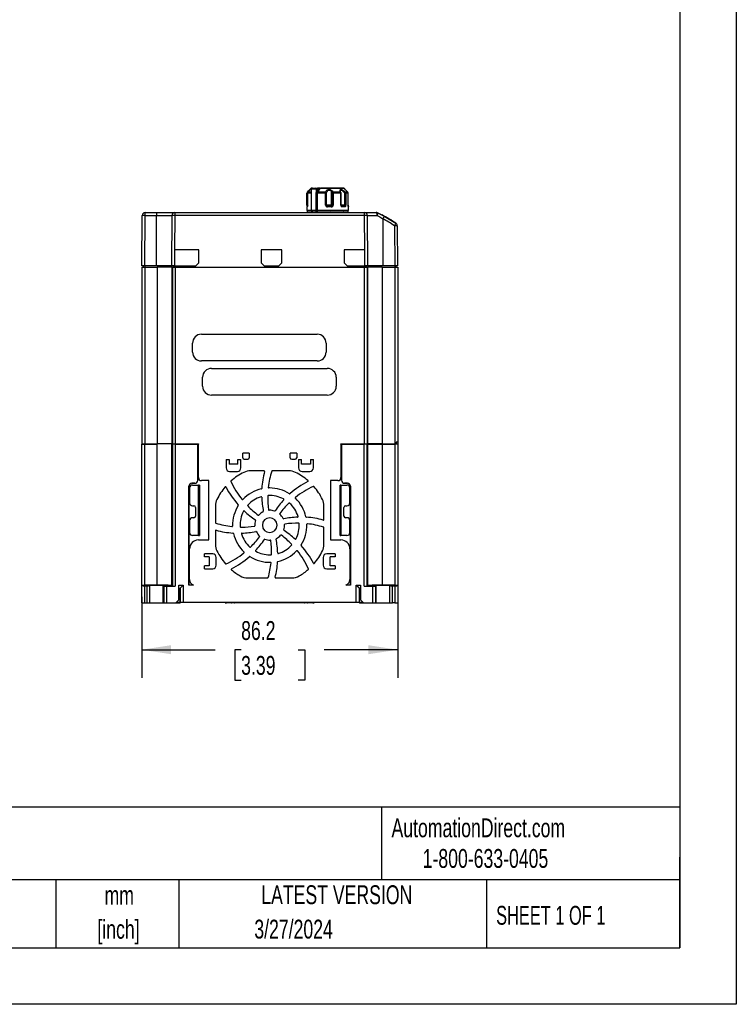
# Model space of a CAD drawing. Header units: millimetres. Extents: x 0 to 838, y 0 to 648.
# Tile 7 of 12: x 597 to 838, y 0 to 332. Entities that reach past the tile are written whole.
import ezdxf

# ---------------------------------------------------------------- set-up
doc = ezdxf.new("R2010")
doc.units = ezdxf.units.MM
doc.header["$LTSCALE"] = 3
doc.linetypes.add('CENTERX2', pattern=[20.32, 12.7, -2.54, 2.54, -2.54])
doc.layers.add('DIMENSIONS', color=140, linetype='Continuous', lineweight=25)
doc.layers.add('TEXT', color=140, linetype='Continuous', lineweight=25)
doc.styles.add('SLDTEXTSTYLE0', font='TXT', dxfattribs={"width": 0.7})
doc.styles.add('SLDTEXTSTYLE1', font='TXT', dxfattribs={"width": 0.65})
doc.dimstyles.new('SLDDIMSTYLE1', dxfattribs={"dimtxt": 6.474023, "dimasz": 9.906, "dimexe": 0, "dimexo": 0.0625, "dimgap": 1.618506, "dimtad": 0, "dimtih": 1, "dimtoh": 1, "dimrnd": 1e-09, "dimzin": 12, "dimdsep": 46, "dimtxsty": 'SLDTEXTSTYLE0', "dimsah": 1, "dimcen": 0.09, "dimadec": 0, "dimazin": 3, "dimtfac": 1, "dimtofl": 0, "dimtmove": 0, "dimatfit": 3, "dimfxl": 0, "dimfrac": 2, "dimtolj": 1, "dimtzin": 12, "dimarcsym": 0})

# ---------------------------------------------------------------- blocks, each defined once
blk = doc.blocks.new('SW_NOTE_0_1')
at = {"layer": 'TEXT', "color": 0, "linetype": 'CENTERX2', "lineweight": 18, "char_height": 6.35, "attachment_point": 2, "style": 'SLDTEXTSTYLE0'}
for s, insert in [('mm', (8.53, 8.19)), ('[inch]', (8.28, -3.28))]:
    blk.add_mtext(s, dxfattribs=dict(at, insert=insert))
blk = doc.blocks.new('_D_17')
at = {"layer": 'DIMENSIONS'}
for p, q in [((637.96, 137.21), (637.96, 109.92)), ((724.16, 137.21), (724.16, 109.92)), ((637.96, 119.44), (662.67, 119.44)), ((671.44, 119.44), (669.27, 119.44)), ((669.27, 119.44), (669.27, 109.15)), ((690.68, 119.44), (692.85, 119.44)), ((692.85, 119.44), (692.85, 109.15)), ((724.16, 119.44), (699.45, 119.44)), ((669.27, 109.15), (671.44, 109.15)), ((692.85, 109.15), (690.68, 109.15))]:
    blk.add_line(p, q, dxfattribs=at)
for points in [[(637.96, 119.44), (647.87, 117.92), (647.87, 120.97)], [(724.16, 119.44), (714.25, 120.97), (714.25, 117.92)]]:
    blk.add_solid(points, dxfattribs=at)
at = {"layer": 'DIMENSIONS', "char_height": 6.35, "attachment_point": 1, "style": 'SLDTEXTSTYLE0'}
for s, insert in [('86.2', (671.44, 129.08)), ('3.39', (671.44, 117.34))]:
    blk.add_mtext(s, dxfattribs=dict(at, insert=insert))

msp = doc.modelspace()

# ---------------------------------------------------------------- linework, layer by layer
at = {"color": 7, "linetype": 'Continuous'}
for p, q in [((838.207, 647.708), (838.207, 0.008)), ((838.207, 0.008), (0.007, 0.008))]:
    msp.add_line(p, q, dxfattribs=at)
for p, q in [((693.594, 269.197), (693.594, 273.19)), ((693.606, 273.19), (693.594, 273.19)), ((693.822, 273.19), (693.606, 273.19)), ((693.807, 273.19), (693.807, 269.197)), ((693.819, 273.19), (693.809, 273.19)), ((693.819, 273.19), (693.819, 269.197)), ((695.061, 273.19), (693.819, 273.19)), ((694.914, 274.75), (694.51, 274.346)), ((695.104, 274.75), (694.914, 274.75)), ((695.061, 274.597), (695.061, 267.397)), ((696.871, 274.597), (695.061, 274.597)), ((695.461, 274.897), (695.29, 274.897)), ((695.612, 274.897), (696.634, 274.897)), ((696.634, 274.897), (697.182, 274.897)), ((696.728, 267.397), (696.728, 273.19)), ((697.077, 273.19), (696.728, 273.19)), ((696.827, 273.695), (696.854, 273.755)), ((696.854, 273.755), (696.871, 273.793)), ((696.871, 273.793), (696.871, 274.597)), ((697.412, 274.597), (696.871, 274.597)), ((696.875, 273.777), (697.412, 274.597)), ((697.077, 273.19), (697.077, 267.397)), ((699.878, 273.19), (697.077, 273.19)), ((697.212, 273.57), (697.196, 273.543)), ((699.902, 273.543), (697.196, 273.543)), ((697.979, 274.75), (697.212, 273.57)), ((706.207, 274.75), (697.979, 274.75)), ((697.991, 274.897), (698.139, 274.897)), ((699.878, 269.197), (699.878, 273.19)), ((700.199, 273.19), (699.878, 273.19)), ((700.199, 269.197), (700.199, 273.19)), ((701.814, 273.823), (702.068, 273.331)), ((701.814, 273.823), (701.814, 269.197)), ((702.169, 273.19), (702.087, 273.19)), ((702.087, 273.19), (702.087, 269.197)), ((702.443, 273.19), (702.169, 273.19)), ((702.169, 273.19), (702.169, 269.197)), ((702.443, 273.19), (702.443, 269.197)), ((705.004, 273.19), (702.443, 273.19)), ((705.058, 273.452), (704.923, 273.913)), ((705.004, 269.197), (705.004, 273.19)), ((705.004, 273.19), (705.109, 273.19)), ((705.114, 269.197), (705.114, 273.19)), ((706.612, 274.346), (706.207, 274.75)), ((706.288, 273.19), (706.288, 269.197)), ((706.659, 273.19), (706.288, 273.19)), ((706.659, 273.19), (706.659, 269.197)), ((707.527, 273.19), (706.659, 273.19)), ((707.527, 269.197), (707.527, 273.19)), ((693.594, 269.197), (693.822, 269.197)), ((693.819, 269.197), (693.809, 269.197)), ((693.963, 268.917), (693.969, 268.897)), ((699.878, 269.197), (700.199, 269.197)), ((701.083, 269.197), (700.199, 269.197)), ((700.529, 268.876), (700.396, 268.919)), ((700.526, 268.875), (700.526, 268.897)), ((701.758, 268.897), (700.526, 268.897)), ((701.814, 269.197), (701.083, 269.197)), ((701.777, 268.875), (701.758, 268.897)), ((701.89, 268.918), (701.774, 268.876)), ((702.087, 269.197), (702.169, 269.197)), ((702.443, 269.197), (702.169, 269.197)), ((705.004, 269.197), (705.109, 269.197)), ((705.156, 269.197), (705.114, 269.197)), ((705.351, 268.875), (705.274, 268.897)), ((706.069, 268.897), (705.274, 268.897)), ((706.158, 268.875), (706.069, 268.897)), ((706.16, 268.894), (706.158, 268.875)), ((706.659, 269.197), (706.288, 269.197)), ((637.965, 248.797), (638.113, 265.705)), ((638.965, 248.797), (639.113, 265.705)), ((639.113, 266.697), (642.961, 266.697)), ((639.113, 265.705), (642.961, 265.705)), ((642.961, 266.697), (642.961, 265.705)), ((642.961, 266.697), (649.113, 266.697)), ((642.961, 265.705), (648.113, 265.705)), ((642.961, 248.797), (642.961, 265.705)), ((648.113, 265.705), (647.965, 248.797)), ((649.113, 265.705), (649.012, 254.118)), ((649.113, 266.697), (649.113, 265.705)), ((649.113, 266.697), (713.009, 266.697)), ((713.009, 265.705), (649.113, 265.705)), ((693.561, 268.597), (693.561, 267.397)), ((695.061, 267.397), (693.561, 267.397)), ((693.661, 267.397), (693.661, 266.897)), ((693.661, 266.897), (695.126, 266.897)), ((696.728, 267.397), (695.061, 267.397)), ((695.161, 267.397), (695.161, 266.897)), ((695.161, 266.897), (695.483, 266.897)), ((695.483, 266.897), (695.483, 267.397)), ((695.483, 266.897), (696.743, 266.897)), ((697.077, 267.397), (696.728, 267.397)), ((696.743, 266.897), (696.743, 267.397)), ((696.743, 266.897), (696.998, 266.897)), ((696.997, 267.397), (696.998, 266.897)), ((696.998, 266.897), (707.461, 266.897)), ((707.561, 267.397), (697.077, 267.397)), ((700.35, 266.697), (700.351, 266.897)), ((700.761, 266.697), (700.762, 266.897)), ((701.351, 266.897), (701.351, 266.698)), ((701.351, 266.698), (701.947, 266.698)), ((704.098, 266.897), (704.097, 266.697)), ((704.214, 266.697), (704.215, 266.897)), ((706.315, 268.597), (705.923, 268.597)), ((707.461, 266.897), (707.461, 267.397)), ((707.561, 267.397), (707.561, 268.597)), ((713.009, 265.705), (713.009, 266.697)), ((713.009, 266.697), (716.937, 266.697)), ((713.11, 254.118), (713.009, 265.705)), ((714.156, 248.797), (714.009, 265.705)), ((714.009, 265.705), (717.298, 265.705)), ((719.635, 265.452), (723.592, 263.08)), ((719.161, 264.58), (719.161, 248.797)), ((723.039, 262.255), (723.156, 248.797)), ((724.039, 262.255), (724.156, 248.797)), ((649.012, 254.118), (648.965, 248.797)), ((657.161, 254.118), (649.012, 254.118)), ((657.161, 249.797), (657.161, 254.118)), ((678.161, 254.118), (678.161, 249.797)), ((685.161, 254.118), (678.161, 254.118)), ((685.161, 249.797), (685.161, 254.118)), ((706.161, 254.118), (706.161, 249.797)), ((713.11, 254.118), (706.161, 254.118)), ((713.156, 248.797), (713.11, 254.118)), ((638.965, 248.797), (637.965, 248.797)), ((638.465, 248.797), (638.461, 248.297)), ((638.965, 248.797), (638.961, 248.297)), ((642.961, 248.797), (638.965, 248.797)), ((647.965, 248.797), (642.961, 248.797)), ((645.167, 248.297), (645.167, 248.797)), ((648.965, 248.797), (647.965, 248.797)), ((648.461, 248.797), (648.461, 248.297)), ((648.961, 248.297), (648.961, 248.797)), ((648.965, 248.797), (656.161, 248.797)), ((649.276, 248.797), (649.276, 248.297)), ((656.161, 248.797), (657.161, 249.797)), ((678.161, 249.797), (679.161, 248.797)), ((679.161, 248.797), (684.161, 248.797)), ((684.161, 248.797), (685.161, 249.797)), ((706.161, 249.797), (707.161, 248.797)), ((707.161, 248.797), (713.156, 248.797)), ((712.846, 248.297), (712.846, 248.797)), ((714.156, 248.797), (713.156, 248.797)), ((713.161, 248.797), (713.161, 248.297)), ((713.661, 248.297), (713.661, 248.797)), ((719.161, 248.797), (714.156, 248.797)), ((716.954, 248.797), (716.954, 248.297)), ((723.156, 248.797), (719.161, 248.797)), ((724.156, 248.797), (723.156, 248.797)), ((723.156, 248.797), (723.161, 248.297)), ((723.661, 248.297), (723.656, 248.797)), ((723.661, 248.297), (723.661, 248.797)), ((637.961, 248.297), (637.961, 188.797)), ((637.961, 248.297), (638.961, 248.297)), ((638.961, 248.297), (638.961, 188.797)), ((638.961, 248.297), (643.132, 248.297)), ((643.132, 248.297), (643.132, 188.797)), ((648.129, 248.297), (643.132, 248.297)), ((648.129, 248.297), (648.129, 188.797)), ((648.129, 248.297), (648.276, 248.297)), ((648.276, 248.297), (648.276, 188.797)), ((648.276, 248.297), (649.276, 248.297)), ((649.276, 248.297), (649.276, 188.797)), ((649.276, 248.297), (712.846, 248.297)), ((712.846, 248.297), (712.846, 188.797)), ((712.846, 248.297), (713.845, 248.297)), ((713.845, 248.297), (713.845, 188.797)), ((713.845, 248.297), (713.992, 248.297)), ((713.992, 248.297), (713.992, 188.797)), ((718.989, 248.297), (713.992, 248.297)), ((718.989, 248.297), (718.989, 188.797)), ((718.989, 248.297), (723.161, 248.297)), ((723.161, 248.297), (723.161, 188.797)), ((723.161, 248.297), (724.161, 248.297)), ((724.161, 248.297), (724.161, 189.297)), ((658.061, 225.697), (697.061, 225.697)), ((655.061, 219.697), (655.061, 222.697)), ((700.061, 222.697), (700.061, 219.697)), ((697.061, 216.697), (658.061, 216.697)), ((661.461, 214.197), (700.461, 214.197)), ((658.461, 208.197), (658.461, 211.197)), ((703.461, 211.197), (703.461, 208.197)), ((700.461, 205.197), (661.461, 205.197)), ((723.653, 189.297), (723.653, 188.797)), ((724.161, 189.297), (723.653, 189.297)), ((724.161, 189.297), (724.161, 188.697)), ((637.961, 188.797), (638.961, 188.797)), ((637.961, 188.797), (637.961, 188.697)), ((637.961, 141.232), (637.961, 188.697)), ((637.961, 188.697), (638.961, 188.697)), ((638.961, 188.797), (643.132, 188.797)), ((638.961, 188.697), (638.961, 188.797)), ((638.961, 141.197), (638.961, 188.697)), ((638.961, 188.697), (643.132, 188.697)), ((648.129, 188.797), (643.132, 188.797)), ((643.133, 141.197), (643.132, 188.697)), ((648.129, 188.797), (648.276, 188.797)), ((648.129, 141.028), (648.129, 188.697)), ((648.129, 188.697), (648.276, 188.697)), ((648.276, 188.797), (649.276, 188.797)), ((648.276, 188.697), (648.276, 140.881)), ((649.276, 188.697), (648.276, 188.697)), ((648.783, 188.697), (648.783, 188.797)), ((649.276, 188.797), (657.063, 188.797)), ((649.276, 188.797), (649.276, 188.697)), ((649.276, 188.697), (649.276, 140.847)), ((649.276, 188.697), (656.861, 188.697)), ((656.861, 176.497), (656.861, 188.697)), ((656.861, 188.697), (656.863, 188.697)), ((656.863, 188.697), (656.863, 176.497)), ((657.061, 177.397), (657.061, 188.697)), ((705.058, 188.797), (712.846, 188.797)), ((705.061, 188.697), (705.061, 177.397)), ((705.259, 176.497), (705.259, 188.697)), ((705.259, 188.697), (705.261, 188.697)), ((705.261, 188.697), (705.261, 176.497)), ((705.261, 188.697), (712.846, 188.697)), ((712.846, 188.797), (713.845, 188.797)), ((712.846, 188.697), (712.846, 188.797)), ((712.846, 140.847), (712.846, 188.697)), ((713.845, 188.697), (712.846, 188.697)), ((713.338, 188.797), (713.338, 188.697)), ((713.845, 188.797), (713.992, 188.797)), ((713.845, 140.881), (713.845, 188.697)), ((713.845, 188.697), (713.992, 188.697)), ((718.989, 188.797), (713.992, 188.797)), ((713.992, 188.697), (713.992, 141.028)), ((713.992, 188.697), (718.989, 188.697)), ((718.989, 188.797), (723.161, 188.797)), ((718.989, 188.697), (718.989, 141.197)), ((718.989, 188.697), (723.161, 188.697)), ((723.161, 188.797), (723.653, 188.797)), ((723.161, 188.797), (723.161, 188.697)), ((723.161, 188.697), (723.161, 141.197)), ((724.161, 188.697), (723.161, 188.697)), ((723.653, 188.697), (723.653, 188.797)), ((724.161, 188.697), (724.161, 141.232)), ((666.361, 183.497), (666.361, 180.697)), ((666.361, 183.497), (667.361, 183.497)), ((667.361, 183.497), (667.361, 181.895)), ((670.361, 183.497), (671.361, 183.497)), ((670.361, 181.895), (670.361, 183.497)), ((671.361, 180.697), (671.361, 183.497)), ((671.961, 184.099), (671.961, 185.597)), ((674.161, 185.597), (671.961, 185.597)), ((672.461, 183.599), (673.661, 183.599)), ((674.161, 185.597), (674.161, 184.099)), ((690.161, 185.597), (687.961, 185.597)), ((687.961, 184.099), (687.961, 185.597)), ((688.461, 183.599), (689.661, 183.599)), ((690.161, 185.597), (690.161, 184.099)), ((690.761, 183.497), (691.761, 183.497)), ((690.761, 183.497), (690.761, 180.697)), ((691.761, 181.895), (691.761, 183.497)), ((694.761, 183.497), (695.761, 183.497)), ((694.761, 183.497), (694.761, 181.895)), ((695.761, 180.697), (695.761, 183.497)), ((670.361, 181.895), (667.361, 181.895)), ((667.561, 179.497), (670.161, 179.497)), ((679.153, 179.675), (674.568, 179.675)), ((687.553, 179.675), (681.894, 179.675)), ((694.761, 181.895), (691.761, 181.895)), ((691.961, 179.497), (694.561, 179.497)), ((656.863, 176.497), (656.861, 176.497)), ((660.561, 176.397), (658.061, 176.397)), ((660.561, 156.397), (660.561, 176.397)), ((704.061, 176.397), (701.561, 176.397)), ((701.561, 176.397), (701.561, 156.397)), ((705.261, 176.497), (705.259, 176.497)), ((653.861, 141.197), (653.861, 174.497)), ((653.863, 174.497), (653.861, 174.497)), ((653.863, 174.497), (653.863, 141.197)), ((654.061, 173.897), (654.061, 168.897)), ((654.861, 175.497), (655.861, 175.497)), ((654.861, 175.495), (654.861, 175.497)), ((655.861, 175.495), (654.861, 175.495)), ((655.061, 174.897), (657.061, 174.897)), ((655.861, 175.497), (655.861, 175.495)), ((657.061, 157.897), (657.061, 174.897)), ((657.375, 174.897), (657.061, 174.897)), ((657.375, 174.897), (657.375, 157.897)), ((680.769, 173.915), (680.765, 173.915)), ((705.061, 174.897), (704.746, 174.897)), ((704.746, 157.897), (704.746, 174.897)), ((705.061, 174.897), (705.061, 157.897)), ((705.061, 174.897), (707.061, 174.897)), ((706.261, 175.497), (707.261, 175.497)), ((706.261, 175.495), (706.261, 175.497)), ((707.261, 175.495), (706.261, 175.495)), ((707.261, 175.495), (707.261, 175.497)), ((708.061, 168.897), (708.061, 173.897)), ((708.259, 174.497), (708.261, 174.497)), ((708.259, 141.197), (708.259, 174.497)), ((708.261, 174.497), (708.261, 141.197)), ((655.061, 167.897), (655.561, 167.897)), ((656.061, 167.397), (656.061, 164.397)), ((662.783, 167.889), (662.783, 162.23)), ((680.868, 166.415), (680.862, 166.415)), ((699.339, 163.304), (699.339, 167.889)), ((706.061, 164.397), (706.061, 167.397)), ((706.561, 167.897), (707.061, 167.897)), ((654.061, 162.897), (654.061, 158.897)), ((655.561, 163.897), (655.061, 163.897)), ((707.061, 163.897), (706.561, 163.897)), ((708.061, 158.897), (708.061, 162.897)), ((662.783, 159.489), (662.783, 154.904)), ((668.364, 160.922), (668.344, 160.924)), ((699.339, 154.904), (699.339, 160.563)), ((657.061, 157.897), (655.061, 157.897)), ((657.061, 157.897), (657.375, 157.897)), ((657.061, 156.397), (660.561, 156.397)), ((701.561, 156.397), (705.061, 156.397)), ((704.746, 157.897), (705.061, 157.897)), ((707.061, 157.897), (705.061, 157.897)), ((654.061, 143.097), (654.061, 153.397)), ((708.061, 153.397), (708.061, 143.097)), ((661.861, 151.697), (659.061, 151.697)), ((659.061, 150.697), (659.061, 151.697)), ((660.663, 150.697), (659.061, 150.697)), ((660.663, 150.697), (660.663, 147.697)), ((663.061, 147.897), (663.061, 150.497)), ((699.061, 150.497), (699.061, 147.897)), ((703.061, 151.697), (700.261, 151.697)), ((701.459, 147.697), (701.459, 150.697)), ((703.061, 150.697), (701.459, 150.697)), ((703.061, 151.697), (703.061, 150.697)), ((660.663, 147.697), (659.061, 147.697)), ((659.061, 146.697), (659.061, 147.697)), ((659.061, 146.697), (661.861, 146.697)), ((700.261, 146.697), (703.061, 146.697)), ((703.061, 147.697), (701.459, 147.697)), ((703.061, 147.697), (703.061, 146.697)), ((673.631, 143.618), (680.377, 143.618)), ((683.095, 143.618), (688.49, 143.618)), ((637.961, 141.022), (637.961, 141.232)), ((637.961, 135.197), (637.961, 141.022)), ((643.133, 141.197), (638.961, 141.197)), ((638.961, 140.987), (639.71, 140.987)), ((638.961, 135.197), (638.961, 140.987)), ((639.71, 140.987), (639.71, 135.197)), ((640.71, 141.021), (640.711, 141.022)), ((640.71, 135.197), (640.71, 141.021)), ((640.711, 135.197), (640.711, 141.022)), ((645.211, 141.022), (645.352, 140.881)), ((645.211, 135.197), (645.211, 141.022)), ((645.352, 140.881), (645.352, 135.197)), ((646.351, 140.847), (646.351, 135.197)), ((646.351, 140.847), (649.276, 140.847)), ((648.276, 140.881), (648.129, 141.028)), ((650.466, 136.202), (650.492, 141.197)), ((650.487, 140.197), (650.861, 140.197)), ((650.492, 141.197), (651.948, 141.197)), ((651.861, 141.197), (650.861, 140.197)), ((650.931, 140.197), (650.861, 140.197)), ((650.861, 140.197), (650.861, 135.497)), ((650.931, 135.497), (650.931, 140.197)), ((651.931, 141.179), (651.948, 141.197)), ((651.931, 141.179), (651.931, 135.497)), ((655.436, 141.197), (653.861, 141.197)), ((708.261, 141.197), (706.685, 141.197)), ((710.173, 141.197), (711.629, 141.197)), ((710.191, 141.179), (710.173, 141.197)), ((710.191, 135.497), (710.191, 141.179)), ((711.261, 140.197), (710.261, 141.197)), ((711.261, 140.197), (711.191, 140.197)), ((711.191, 140.197), (711.191, 135.497)), ((711.261, 135.497), (711.261, 140.197)), ((711.629, 141.197), (711.655, 136.202)), ((712.846, 140.847), (715.77, 140.847)), ((713.992, 141.028), (713.845, 140.881)), ((715.77, 135.197), (715.77, 140.847)), ((716.77, 140.881), (716.911, 141.022)), ((716.77, 135.197), (716.77, 140.881)), ((716.911, 135.197), (716.911, 141.022)), ((723.161, 141.197), (718.989, 141.197)), ((721.411, 141.022), (721.412, 141.021)), ((721.411, 141.022), (721.411, 135.197)), ((721.412, 141.021), (721.412, 135.197)), ((722.411, 140.987), (723.161, 140.987)), ((722.411, 135.197), (722.411, 140.987)), ((723.161, 140.987), (723.161, 135.197)), ((724.161, 141.232), (724.161, 141.022)), ((724.161, 141.022), (724.161, 135.197)), ((649.461, 135.197), (650.466, 136.202)), ((711.655, 136.202), (712.661, 135.197)), ((637.961, 135.197), (638.961, 135.197)), ((638.961, 135.197), (639.71, 135.197)), ((639.71, 135.197), (640.71, 135.197)), ((640.711, 135.197), (640.71, 135.197)), ((640.711, 135.197), (642.961, 135.197)), ((642.961, 135.197), (645.211, 135.197)), ((645.211, 135.197), (645.352, 135.197)), ((645.352, 135.197), (646.351, 135.197)), ((646.351, 135.197), (649.461, 135.197)), ((649.461, 135.197), (650.861, 135.197)), ((649.761, 135.497), (650.861, 135.497)), ((650.861, 135.497), (650.931, 135.497)), ((650.861, 135.197), (651.161, 135.497)), ((650.931, 135.497), (651.931, 135.497)), ((651.931, 135.497), (710.191, 135.497)), ((666.036, 135.398), (666.037, 135.497)), ((666.536, 135.397), (666.537, 135.497)), ((667.661, 135.397), (666.536, 135.397)), ((667.661, 135.197), (666.536, 135.197)), ((667.661, 135.497), (667.661, 135.397)), ((668.161, 135.397), (667.661, 135.397)), ((667.661, 135.197), (667.661, 135.397)), ((668.361, 135.197), (667.661, 135.197)), ((668.161, 135.497), (668.161, 135.397)), ((668.161, 135.397), (668.361, 135.397)), ((668.361, 135.397), (668.361, 135.497)), ((668.961, 135.397), (668.361, 135.397)), ((668.361, 135.397), (668.361, 135.197)), ((668.961, 135.197), (668.361, 135.197)), ((668.961, 135.397), (668.961, 135.497)), ((669.161, 135.397), (668.961, 135.397)), ((668.961, 135.397), (668.961, 135.197)), ((669.361, 135.197), (668.961, 135.197)), ((669.361, 135.339), (669.361, 135.497)), ((692.761, 135.339), (669.361, 135.339)), ((669.361, 135.339), (669.361, 135.197)), ((692.761, 135.197), (669.361, 135.197)), ((692.761, 135.497), (692.761, 135.339)), ((692.761, 135.197), (692.761, 135.339)), ((693.161, 135.197), (692.761, 135.197)), ((693.161, 135.397), (692.961, 135.397)), ((693.161, 135.497), (693.161, 135.397)), ((693.161, 135.197), (693.161, 135.397)), ((693.761, 135.397), (693.161, 135.397)), ((693.761, 135.197), (693.161, 135.197)), ((693.761, 135.497), (693.761, 135.397)), ((693.761, 135.197), (693.761, 135.397)), ((693.761, 135.397), (693.961, 135.397)), ((694.461, 135.197), (693.761, 135.197)), ((693.961, 135.397), (693.961, 135.497)), ((694.461, 135.397), (694.461, 135.497)), ((694.461, 135.397), (694.461, 135.197)), ((695.585, 135.397), (694.461, 135.397)), ((695.585, 135.197), (694.461, 135.197)), ((695.584, 135.497), (695.585, 135.397)), ((696.084, 135.497), (696.085, 135.398)), ((710.191, 135.497), (711.191, 135.497)), ((711.261, 135.197), (710.961, 135.497)), ((711.191, 135.497), (711.261, 135.497)), ((711.261, 135.497), (712.361, 135.497)), ((711.261, 135.197), (711.471, 135.197)), ((711.471, 135.197), (711.46, 135.497)), ((711.471, 135.197), (712.661, 135.197)), ((712.661, 135.197), (715.77, 135.197)), ((715.77, 135.197), (716.77, 135.197)), ((716.77, 135.197), (716.911, 135.197)), ((716.911, 135.197), (721.411, 135.197)), ((721.412, 135.197), (722.411, 135.197)), ((723.161, 135.197), (722.411, 135.197)), ((723.161, 135.197), (724.161, 135.197))]:
    msp.add_line(p, q)
at = {"flags": 128}
for points in [[(693.866, 273.331), (693.803, 273.404), (693.754, 273.472), (693.732, 273.521), (693.739, 273.543)], [(693.739, 273.543), (694.176, 273.997), (694.45, 274.285), (694.605, 274.437), (694.671, 274.484), (694.661, 274.437), (694.564, 274.284), (694.346, 273.995), (693.957, 273.543)], [(693.957, 273.543), (693.933, 273.521), (693.934, 273.509)], [(695.061, 273.543), (695.046, 273.543), (694.841, 273.543), (694.652, 273.543), (694.479, 273.543), (694.323, 273.543), (694.184, 273.543), (694.061, 273.543), (693.957, 273.543)], [(696.728, 273.19), (696.756, 273.462), (696.827, 273.695)], [(696.871, 273.793), (696.872, 273.784), (696.875, 273.777)], [(705.834, 274.897), (705.815, 274.897), (705.611, 274.897), (705.207, 274.897), (704.615, 274.897), (703.862, 274.897), (702.998, 274.897), (701.991, 274.897), (701.785, 274.897), (701.577, 274.897), (701.367, 274.897), (701.156, 274.897), (701.144, 274.897), (701.038, 274.897), (700.207, 274.897), (699.475, 274.897), (698.139, 274.897)], [(699.902, 273.543), (700.132, 273.997), (700.435, 274.285), (700.754, 274.437), (701.077, 274.484), (701.406, 274.437), (701.747, 274.284), (702.093, 273.995), (702.394, 273.543)], [(700.199, 273.19), (700.202, 273.266), (700.211, 273.331)], [(700.211, 273.331), (700.41, 273.831), (700.601, 274.065), (700.81, 274.21), (700.948, 274.257), (701.089, 274.272), (701.231, 274.255), (701.374, 274.205), (701.597, 274.058), (701.814, 273.823)], [(702.068, 273.331), (702.083, 273.266), (702.087, 273.19)], [(704.919, 273.543), (704.636, 273.543), (704.343, 273.543), (704.039, 273.543), (703.725, 273.543), (703.403, 273.543), (703.073, 273.543), (702.737, 273.543), (702.394, 273.543)], [(704.919, 273.543), (704.772, 273.997), (704.793, 274.285), (704.909, 274.437), (705.09, 274.484), (705.33, 274.437), (705.64, 274.284), (706.04, 273.995), (706.527, 273.543)], [(705.05, 273.467), (705.048, 273.472), (704.995, 273.521), (704.919, 273.543)], [(704.924, 273.942), (704.982, 274.175), (705.057, 274.248), (705.157, 274.272), (705.281, 274.248), (705.427, 274.175), (705.717, 273.942), (706.245, 273.331)], [(706.245, 273.331), (706.277, 273.266), (706.288, 273.19)], [(707.383, 273.543), (707.339, 273.543), (707.277, 273.543), (707.196, 273.543), (707.097, 273.543), (706.98, 273.543), (706.846, 273.543), (706.695, 273.543), (706.527, 273.543)], [(707.388, 273.517), (707.389, 273.521), (707.383, 273.543)], [(693.593, 269.197), (693.596, 269.092), (693.607, 269.01), (693.627, 268.953), (693.656, 268.919), (693.657, 268.919)], [(700.526, 268.897), (700.4, 268.917), (700.399, 268.917)], [(701.889, 268.918), (701.888, 268.917), (701.758, 268.897)], [(701.814, 269.197), (701.857, 269.197), (701.897, 269.197), (701.936, 269.197), (701.972, 269.197), (702.005, 269.197), (702.035, 269.197), (702.063, 269.197), (702.087, 269.197)], [(705.353, 268.876), (705.28, 268.878), (705.239, 268.9), (705.2, 268.937), (705.165, 268.987), (705.137, 269.049), (705.119, 269.12), (705.112, 269.197)], [(706.288, 269.197), (706.139, 269.197), (705.985, 269.197), (705.829, 269.197), (705.676, 269.197), (705.528, 269.197), (705.39, 269.197), (705.265, 269.197), (705.156, 269.197)], [(705.485, 268.597), (705.469, 268.711), (705.423, 268.809), (705.355, 268.874), (705.351, 268.875)], [(706.164, 268.917), (706.164, 268.917), (706.069, 268.897)], [(706.659, 269.197), (706.637, 268.974), (706.608, 268.869), (706.57, 268.78), (706.46, 268.645), (706.315, 268.597)], [(707.465, 268.919), (707.465, 268.919), (707.495, 268.953), (707.515, 269.01), (707.526, 269.092), (707.529, 269.197)], [(639.113, 265.705), (639.113, 266.085), (639.113, 266.407), (639.113, 266.621), (639.113, 266.697)], [(693.673, 268.597), (693.646, 268.597), (693.623, 268.597), (693.603, 268.597), (693.587, 268.597), (693.575, 268.597), (693.567, 268.597), (693.562, 268.597), (693.561, 268.597)], [(695.149, 266.897), (695.233, 266.886), (695.258, 266.879), (695.344, 266.833), (695.376, 266.802), (695.398, 266.768), (695.412, 266.732), (695.416, 266.697)], [(698.817, 266.697), (698.819, 266.732), (698.825, 266.768), (698.836, 266.802), (698.851, 266.833), (698.886, 266.874), (698.894, 266.879), (698.906, 266.886), (698.948, 266.897)], [(701.812, 268.597), (701.652, 268.597), (701.492, 268.597), (701.332, 268.597), (701.171, 268.597), (701.01, 268.597), (700.848, 268.597), (700.687, 268.597), (700.525, 268.597)], [(705.048, 266.897), (705.024, 266.889), (704.997, 266.858), (704.983, 266.83), (704.972, 266.794), (704.964, 266.749), (704.961, 266.697)], [(705.923, 268.597), (705.871, 268.597), (705.818, 268.597), (705.764, 268.597), (705.71, 268.597), (705.654, 268.597), (705.599, 268.597), (705.542, 268.597), (705.485, 268.597)], [(705.972, 266.897), (705.888, 266.886), (705.864, 266.879), (705.777, 266.833), (705.745, 266.802), (705.723, 266.768), (705.71, 266.732), (705.705, 266.697)], [(717.298, 265.705), (717.291, 265.899), (717.27, 266.085), (717.236, 266.257), (717.191, 266.407), (717.137, 266.53), (717.074, 266.621), (717.007, 266.678), (716.937, 266.697)], [(717.298, 265.705), (717.401, 266.005), (717.454, 266.287), (717.441, 266.498), (717.365, 266.6)], [(717.298, 265.705), (718.172, 265.195), (719.161, 264.58)], [(717.365, 266.6), (718.481, 266.054), (719.635, 265.452)], [(719.64, 265.431), (718.507, 266.031), (717.378, 266.59)], [(711.261, 140.197), (711.409, 140.197), (711.635, 140.197)], [(666.236, 135.197), (666.258, 135.197), (666.287, 135.197), (666.338, 135.197), (666.422, 135.197), (666.478, 135.197), (666.536, 135.197)], [(666.536, 135.197), (666.536, 135.212), (666.536, 135.255), (666.536, 135.32), (666.536, 135.397)], [(669.161, 135.511), (669.161, 135.425), (669.161, 135.397)], [(692.961, 135.397), (692.961, 135.425), (692.961, 135.511)], [(694.461, 135.397), (694.363, 135.397), (694.269, 135.397), (694.183, 135.397), (694.107, 135.397), (694.045, 135.397), (693.999, 135.397), (693.97, 135.397), (693.961, 135.397)], [(695.585, 135.397), (695.585, 135.32), (695.585, 135.255), (695.585, 135.212), (695.585, 135.197)], [(695.585, 135.197), (695.697, 135.197), (695.752, 135.197), (695.811, 135.197), (695.863, 135.197), (695.88, 135.197), (695.885, 135.197)]]:
    msp.add_lwpolyline(points, dxfattribs=at)
for centre, radius, start, end in [((694.082, 273.193), 0.477, 136.78188, 180.39128), ((694.297, 273.195), 0.484, 139.20033, 180.60498), ((694.336, 273.191), 0.517, 137.09182, 180.15203), ((695.268, 274.397), 0.5, 90.00072, 134.99993), ((695.361, 274.597), 0.3, 90, 180.00001), ((696.596, 274.623), 0.276, 354.54646, 82.14702), ((697.253, 274.017), 0.478, 213.28333, 263.07959), ((697.28, 274.058), 0.493, 214.75078, 262.05874), ((697.694, 273.179), 0.617, 143.8548, 179.01945), ((697.142, 274.628), 0.272, 353.4591, 81.4483), ((697.888, 265.96), 8.937, 89.33623, 94.00937), ((698.889, 270.264), 4.577, 101.45933, 108.82298), ((698.185, 274.686), 0.216, 102.32498, 162.60123), ((701.961, 273.225), 2.083, 171.21658, 180.974), ((699.89, 273.196), 0.348, 22.91028, 88.05959), ((702.427, 273.136), 0.409, 94.65938, 151.4572), ((701.332, 273.216), 1.111, 358.63261, 17.11915), ((704.271, 273.2), 0.733, 359.20248, 27.93165), ((704.478, 273.194), 0.635, 359.58554, 25.63325), ((705.854, 274.397), 0.5, 45.00007, 90), ((706.842, 272.833), 0.777, 113.91649, 140.11646), ((706.136, 273.195), 0.523, 359.38641, 41.68707), ((550.26, 123.016), 217.591, 43.77189, 44.06494), ((707.024, 273.19), 0.504, 359.98113, 44.55998), ((707.039, 273.193), 0.477, 359.60872, 43.21812), ((693.861, 268.597), 0.3, 90.00077, 180.00035), ((693.027, 269.07), 0.801, 323.74278, 9.0613), ((693.971, 268.599), 0.298, 90.46912, 180.46097), ((694.061, 269.161), 0.253, 170.83779, 226.90697), ((700.493, 269.211), 0.615, 181.31012, 273.00642), ((700.495, 269.198), 0.296, 180.23072, 251.12027), ((721.3, 268.663), 20.775, 179.41441, 180.18293), ((701.187, 268.661), 0.628, 354.11737, 19.96213), ((701.834, 269.205), 0.609, 267.8892, 359.19146), ((701.793, 269.196), 0.294, 288.99998, 0.09688), ((705.564, 269.153), 0.562, 175.52928, 261.9107), ((706.046, 268.628), 0.271, 353.28699, 65.67023), ((705.995, 269.16), 0.296, 304.9864, 7.19203), ((707.261, 268.597), 0.3, 359.99965, 89.99927), ((712.21, 269.156), 4.683, 179.49703, 186.85443), ((639.113, 265.697), 1, 90, 179.5), ((638.613, 237.137), 28.573, 88.99732, 91.00265), ((649.113, 265.697), 1, 90, 179.5), ((648.613, 237.053), 28.656, 89.00028, 90.99972), ((699.266, 266.7), 0.197, 91.19611, 180.99877), ((701.693, 266.512), 0.389, 98.95671, 151.4388), ((702.127, 266.718), 0.181, 98.47273, 186.13653), ((713.009, 265.697), 1, 0.50229, 90), ((713.509, 237.134), 28.576, 88.99744, 91.00251), ((716.937, 265.697), 1, 64.62021, 89.99995), ((695.935, 221.426), 50, 56.41652, 62.80056), ((771.948, 236.444), 59.817, 150.99139, 151.9419), ((695.935, 221.435), 49, 56.4165, 61.7055), ((765.903, 234.091), 51.289, 145.58341, 146.69244), ((723.539, 233.606), 28.654, 89.00021, 90.99979), ((723.039, 262.247), 1, 0.5, 56.41652), ((658.061, 222.697), 3, 90, 180), ((697.061, 222.697), 3, 360, 90), ((658.061, 219.697), 3, 180, 270), ((697.061, 219.697), 3, 270, 360), ((661.461, 211.197), 3, 90, 180), ((700.461, 211.197), 3, 0, 90), ((661.461, 208.197), 3, 180, 270), ((700.461, 208.197), 3, 270, 360), ((659.061, 188.697), 2, 177.13402, 180), ((703.061, 188.697), 2, 0, 2.86598), ((672.461, 184.099), 0.5, 180.00015, 269.99906), ((673.661, 184.099), 0.5, 270.00094, 359.99985), ((688.461, 184.099), 0.5, 180.00015, 269.99906), ((689.661, 184.099), 0.5, 270.00094, 359.99985), ((667.561, 180.697), 1.2, 180, 270), ((681.061, 161.397), 19.778, 116.019, 131.12989), ((670.161, 180.697), 1.2, 270, 0), ((674.568, 174.697), 4.978, 90, 116.019), ((708.374, 171.869), 30.022, 165.36956, 176.37492), ((679.153, 179.497), 0.178, 345.36956, 90), ((710.374, 170.725), 29.978, 162.88073, 173.50954), ((681.894, 179.497), 0.178, 90, 162.88073), ((687.553, 174.697), 4.978, 63.981, 90), ((681.061, 161.397), 19.778, 49.36725, 63.981), ((691.961, 180.697), 1.2, 180, 270), ((694.561, 180.697), 1.2, 270, 0), ((655.861, 176.497), 1, 270, 0), ((655.861, 176.497), 1.002, 270, 0), ((658.061, 177.397), 1, 180, 270), ((668.168, 176.16), 0.178, 131.12989, 204.9282), ((695.192, 188.72), 29.978, 204.9282, 218.50954), ((707.779, 149.488), 30.022, 117.5203, 131.37492), ((693.824, 176.271), 0.178, 297.5203, 49.36725), ((704.061, 177.397), 1, 270, 0), ((706.261, 176.497), 1.002, 180, 270), ((706.261, 176.497), 1, 180, 270), ((654.861, 174.497), 1, 90, 180), ((654.861, 174.497), 0.998, 90, 180), ((655.061, 173.897), 1, 90, 180), ((681.061, 161.397), 19.778, 139.36725, 153.981), ((666.186, 174.16), 0.178, 27.5203, 139.36725), ((692.969, 188.115), 30.022, 207.5203, 221.37492), ((681.061, 161.397), 12.522, 102.85998, 136.33578), ((678.234, 173.778), 0.178, 282.85998, 356.37492), ((680.765, 174.093), 0.178, 173.50954, 270), ((681.061, 161.397), 12.522, 90, 91.33578), ((681.061, 161.397), 12.522, 57.85998, 90), ((708.384, 147.265), 29.978, 114.9282, 128.50954), ((695.824, 174.289), 0.178, 41.12989, 114.9282), ((681.061, 161.397), 19.778, 26.019, 41.12989), ((707.061, 173.897), 1, 0, 90), ((707.261, 174.497), 1, 360, 90), ((707.261, 174.497), 0.998, 0, 90), ((667.761, 167.889), 4.978, 153.981, 180), ((671.874, 170.165), 0.178, 218.50954, 270), ((671.874, 170.165), 0.178, 270, 316.33578), ((681.061, 161.397), 9.978, 107.01068, 137.82796), ((678.194, 170.768), 0.178, 2.08877, 107.01068), ((708.374, 171.869), 30.022, 182.08877, 191.10896), ((710.374, 170.725), 29.978, 179.11545, 187.96987), ((680.577, 171.185), 0.178, 92.82796, 179.11545), ((681.061, 161.397), 9.978, 62.01068, 92.82796), ((707.779, 149.488), 30.022, 137.08877, 146.10896), ((685.66, 170.05), 0.178, 317.08877, 62.01068), ((687.817, 172.15), 0.178, 237.85998, 270), ((687.817, 172.15), 0.178, 270, 311.37492), ((689.829, 170.584), 0.178, 128.50954, 226.33578), ((681.061, 161.397), 12.522, 12.85998, 46.33578), ((694.361, 167.889), 4.978, 0, 26.019), ((655.061, 168.897), 1, 180, 270), ((655.561, 167.397), 0.5, 0, 90), ((681.061, 161.397), 12.522, 147.85998, 181.33578), ((670.307, 168.153), 0.178, 327.85998, 41.37492), ((681.061, 161.397), 9.978, 152.01068, 182.82796), ((672.407, 165.996), 0.178, 47.08877, 152.01068), ((692.969, 188.115), 30.022, 227.08877, 236.10896), ((673.798, 167.976), 0.178, 137.82796, 224.11545), ((695.192, 188.72), 29.978, 224.11545, 232.96987), ((681.061, 161.397), 5.022, 116.51177, 137.19563), ((678.74, 166.05), 0.178, 296.51177, 11.10896), ((680.862, 166.593), 0.178, 187.96987, 270), ((681.061, 161.397), 5.022, 90, 92.19563), ((681.061, 161.397), 5.022, 71.51177, 90), ((682.71, 166.328), 0.178, 251.51177, 270), ((682.71, 166.328), 0.178, 270, 326.10896), ((708.384, 147.265), 29.978, 134.11545, 142.96987), ((687.64, 168.66), 0.178, 47.82796, 134.11545), ((681.061, 161.397), 9.978, 17.01068, 47.82796), ((706.561, 167.397), 0.5, 90, 180), ((707.061, 168.897), 1, 270, 0), ((655.061, 162.897), 1, 90, 180), ((655.561, 164.397), 0.5, 270, 0), ((681.061, 161.397), 5.022, 161.51177, 182.19563), ((676.129, 163.046), 0.178, 341.51177, 56.10896), ((677.246, 164.93), 0.178, 232.96987, 270), ((677.246, 164.93), 0.178, 270, 317.19563), ((681.061, 161.397), 2.478, 90, 270), ((681.061, 161.397), 2.478, 270, 90), ((684.594, 165.212), 0.178, 142.96987, 227.19563), ((681.061, 161.397), 5.022, 26.51177, 47.19563), ((685.714, 163.718), 0.178, 206.51177, 270), ((685.714, 163.718), 0.178, 270, 281.10896), ((691.533, 134.084), 30.022, 92.08877, 101.10896), ((690.432, 164.264), 0.178, 272.08877, 17.01068), ((693.442, 164.223), 0.178, 192.85998, 266.37492), ((691.533, 134.084), 30.022, 75.36956, 86.37492), ((699.161, 163.304), 0.178, 255.36956, 270), ((699.161, 163.304), 0.178, 270, 360), ((706.561, 164.397), 0.5, 180, 270), ((707.061, 162.897), 1, 0, 90), ((662.961, 162.23), 0.178, 180, 252.88073), ((662.961, 159.489), 0.178, 75.36956, 180), ((671.733, 190.71), 29.978, 252.88073, 263.50954), ((670.589, 188.71), 30.022, 255.36956, 266.37492), ((668.364, 161.101), 0.178, 270, 1.33578), ((671.273, 160.913), 0.178, 182.82796, 269.11545), ((671.733, 190.71), 29.978, 269.11545, 270), ((670.589, 188.71), 30.022, 272.08877, 281.10896), ((671.733, 190.71), 29.978, 270, 277.96987), ((675.865, 161.197), 0.178, 277.96987, 2.19563), ((676.408, 159.075), 0.178, 26.51177, 101.10896), ((685.992, 159.748), 0.178, 161.51177, 236.10896), ((681.061, 161.397), 5.022, 341.51177, 2.19563), ((669.152, 134.679), 30.022, 47.08877, 56.10896), ((686.257, 161.596), 0.178, 97.96987, 182.19563), ((690.389, 132.084), 29.978, 89.11545, 97.96987), ((681.061, 161.397), 9.978, 332.01068, 2.82796), ((690.849, 161.88), 0.178, 2.82796, 89.11545), ((681.061, 161.397), 12.522, 327.85998, 1.33578), ((693.757, 161.693), 0.178, 83.50954, 181.33578), ((690.389, 132.084), 29.978, 72.88073, 83.50954), ((699.161, 160.563), 0.178, 0, 72.88073), ((655.061, 158.897), 1, 180, 270), ((657.061, 153.397), 3, 90, 180), ((668.679, 158.57), 0.178, 12.85998, 86.37492), ((681.061, 161.397), 12.522, 192.85998, 226.33578), ((671.689, 158.53), 0.178, 92.08877, 197.01068), ((681.061, 161.397), 9.978, 197.01068, 227.82796), ((653.737, 175.528), 29.978, 314.11545, 322.96987), ((654.343, 173.305), 30.022, 317.08877, 326.10896), ((681.061, 161.397), 5.022, 206.51177, 227.19563), ((677.527, 157.581), 0.178, 322.96987, 47.19563), ((679.412, 156.465), 0.178, 71.51177, 146.10896), ((681.061, 161.397), 5.022, 251.51177, 272.19563), ((681.26, 156.2), 0.178, 7.96987, 92.19563), ((651.748, 152.069), 29.978, 359.11545, 7.96987), ((683.382, 156.743), 0.178, 116.51177, 191.10896), ((653.748, 150.925), 30.022, 2.08877, 11.10896), ((681.061, 161.397), 5.022, 296.51177, 317.19563), ((684.876, 157.863), 0.178, 52.96987, 137.19563), ((666.929, 134.073), 29.978, 44.11545, 52.96987), ((689.714, 156.797), 0.178, 227.08877, 270), ((689.714, 156.797), 0.178, 270, 332.01068), ((705.061, 153.397), 3, 0, 90), ((707.061, 158.897), 1, 270, 0), ((667.761, 154.904), 4.978, 180, 206.019), ((681.061, 161.397), 19.778, 206.019, 221.12989), ((674.481, 154.134), 0.178, 227.82796, 270), ((674.481, 154.134), 0.178, 270, 314.11545), ((676.462, 152.743), 0.178, 137.08877, 242.01068), ((681.061, 161.397), 9.978, 242.01068, 270), ((681.061, 161.397), 12.522, 282.85998, 316.33578), ((681.061, 161.397), 9.978, 287.01068, 317.82796), ((688.324, 154.817), 0.178, 317.82796, 44.11545), ((690.248, 152.628), 0.178, 38.50954, 136.33578), ((666.929, 134.073), 29.978, 24.9282, 38.50954), ((691.814, 154.64), 0.178, 147.85998, 221.37492), ((669.152, 134.679), 30.022, 27.5203, 41.37492), ((681.061, 161.397), 19.778, 319.36725, 333.981), ((694.361, 154.904), 4.978, 333.981, 360), ((661.861, 150.497), 1.2, 0, 90), ((653.737, 175.528), 29.978, 294.9282, 308.50954), ((654.343, 173.305), 30.022, 297.5203, 311.37492), ((672.292, 152.209), 0.178, 308.50954, 46.33578), ((674.304, 150.643), 0.178, 57.85998, 131.37492), ((681.061, 161.397), 12.522, 237.85998, 271.33578), ((681.061, 161.397), 9.978, 270, 272.82796), ((681.544, 151.609), 0.178, 272.82796, 359.11545), ((683.928, 152.025), 0.178, 182.08877, 270), ((683.928, 152.025), 0.178, 270, 287.01068), ((700.261, 150.497), 1.2, 90, 180), ((661.861, 147.897), 1.2, 270, 0), ((666.298, 148.504), 0.178, 221.12989, 270), ((666.298, 148.504), 0.178, 270, 294.9282), ((668.297, 146.522), 0.178, 117.5203, 229.36725), ((681.061, 161.397), 19.778, 229.36725, 239.86728), ((651.748, 152.069), 29.978, 343.88399, 353.50954), ((681.357, 148.7), 0.178, 353.50954, 91.33578), ((653.748, 150.925), 30.022, 346.34262, 356.37492), ((683.887, 149.015), 0.178, 102.85998, 176.37492), ((681.061, 161.397), 19.778, 300.13272, 311.12989), ((693.953, 146.634), 0.178, 311.12989, 24.9282), ((695.935, 148.633), 0.178, 207.5203, 270), ((695.935, 148.633), 0.178, 270, 319.36725), ((700.261, 147.897), 1.2, 180, 270), ((656.061, 143.097), 2, 180, 251.80513), ((673.631, 148.597), 4.978, 239.86728, 270), ((680.377, 143.797), 0.178, 270, 343.88399), ((683.095, 143.797), 0.178, 167.2245, 270), ((688.49, 148.597), 4.978, 270, 300.13272), ((706.061, 143.097), 2, 288.19487, 0), ((638.697, 147.988), 6.796, 263.77839, 272.22161), ((638.705, 148.001), 7.019, 263.91244, 272.08756), ((639.962, 148.349), 7.366, 268.03939, 275.82347), ((642.961, 115.131), 25.988, 85.03326, 94.96674), ((644.322, 102.309), 38.906, 84.38451, 91.75226), ((646.062, 147.115), 6.274, 263.4977, 272.63944), ((649.024, 148.209), 7.366, 264.17653, 271.96061), ((633.167, 159.274), 26.067, 312.95921, 316.04079), ((733.757, 164.16), 32.917, 224.27988, 226.72012), ((713.135, 147.115), 6.274, 267.36056, 276.5023), ((716.022, 148.209), 7.366, 268.03939, 275.82347), ((722.122, 147.254), 6.274, 263.4977, 272.63944), ((666.109, 84.661), 50.737, 89.51741, 90.08205), ((666.236, 135.397), 0.2, 180.00186, 270.00155), ((668.361, 135.397), 0.2, 180, 270), ((669.348, 135.528), 0.189, 189.59424, 273.78097), ((669.361, 135.397), 0.2, 180, 270), ((692.773, 135.528), 0.189, 266.21903, 350.40576), ((692.761, 135.397), 0.2, 270, 0), ((693.761, 135.397), 0.2, 270, 0), ((696.013, 84.654), 50.745, 89.91803, 90.48259), ((695.885, 135.397), 0.2, 269.99835, 359.99804)]:
    msp.add_arc(centre, radius, start, end)
for centre, major_axis, start_param, end_param in [((718.989, 141.022), (5, 0), 1.570844, 3.1067339), ((719.161, 141.022), (2.25, 0), 6.2830182, 9.424946), ((723.161, 141.232), (1, 0), 4.712389, 6.2831853), ((723.161, 141.022), (1, 0), 4.712389, 6.2831853)]:
    msp.add_ellipse(centre, major_axis=major_axis, ratio=0.0349208, start_param=start_param, end_param=end_param)
at = {"layer": 'TEXT'}
for p, q in [((819.15, 628.65), (819.15, 19.05)), ((819.15, 66.378), (19.05, 66.378)), ((718.726, 66.378), (718.726, 41.91)), ((819.15, 19.05), (819.15, 49.53)), ((819.15, 41.91), (19.05, 41.91)), ((609.073, 41.91), (609.073, 19.05)), ((650.436, 41.91), (650.436, 19.05)), ((754.046, 41.91), (754.046, 19.05)), ((19.05, 19.05), (819.15, 19.05))]:
    msp.add_line(p, q, dxfattribs=at)

# ---------------------------------------------------------------- block references
at = {"layer": 'TEXT', "linetype": 'CENTERX2', "lineweight": 18}
msp.add_blockref('SW_NOTE_0_1', (621.858, 31.715), dxfattribs=at)

# ---------------------------------------------------------------- texts
at = {"layer": 'TEXT', "linetype": 'CENTERX2', "lineweight": 18, "char_height": 6.35}
for s, insert, attachment_point, style in [('AutomationDirect.com', (722.085, 62.63), 1, 'SLDTEXTSTYLE0'), ('1-800-633-0405', (732.575, 52.311), 1, 'SLDTEXTSTYLE0'), ('LATEST VERSION', (703.656, 40.092), 2, 'SLDTEXTSTYLE0'), ('SHEET 1 OF 1', (757.324, 33.154), 1, 'SLDTEXTSTYLE1'), ('3/27/2024', (689.104, 28.505), 2, 'SLDTEXTSTYLE0')]:
    msp.add_mtext(s, dxfattribs=dict(at, insert=insert, attachment_point=attachment_point, style=style))

# ---------------------------------------------------------------- dimensions: what is measured, and where the dimension line sits
at = {"layer": 'DIMENSIONS'}
dim = msp.add_linear_dim(base=(637.961, 119.441), p1=(724.161, 141.022), p2=(637.961, 141.022), dimstyle='SLDDIMSTYLE1', dxfattribs=at)
dim.commit()
dim.dimension.update_dxf_attribs({"geometry": '_D_17', "text_midpoint": (681.061, 119.441), "dimtype": 160})

doc.saveas('drawing.dxf')
